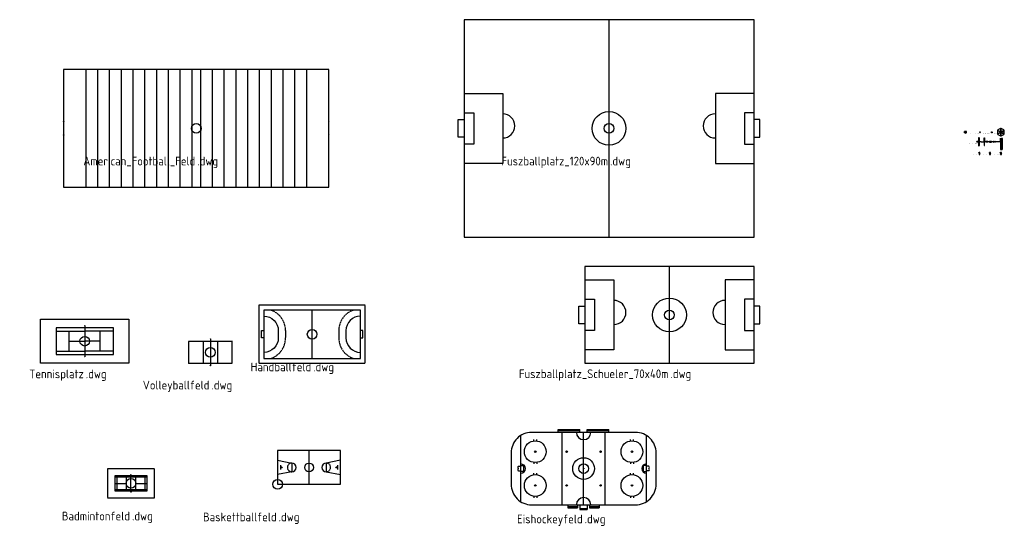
# Model space of a CAD drawing. Extents: x -659 to -251, y -163 to 47.
import ezdxf
from ezdxf.enums import TextEntityAlignment as Align

# ---------------------------------------------------------------- set-up
doc = ezdxf.new("R2010")
doc.units = 0
doc.linetypes.add('VERDECKT', pattern=[0.375, 0.25, -0.125])
doc.layers.get('0').update_dxf_attribs({"linetype": 'CONTINUOUS'})
for name, color, linetype in [('LIN_025', 2, 'CONTINUOUS'), ('MOB_018', 1, 'CONTINUOUS'), ('OUT_018', 1, 'CONTINUOUS'), ('TXT_018', 1, 'CONTINUOUS')]:
    doc.layers.add(name, color=color, linetype=linetype)
doc.styles.get("Standard").update_dxf_attribs({"font": 'isocp2.shx'})

# ---------------------------------------------------------------- blocks, each defined once
blk = doc.blocks.new('AMERICAN_FOOTBALL_FELD')
at = {"layer": 'MOB_018'}
for p, q in [((54.875, 24.4), (-54.875, 24.4)), ((-54.875, 24.4), (-54.875, -24.4)), ((-45.725, 24.4), (-45.725, -24.4)), ((-40.8525, 24.4), (-40.8525, -24.4)), ((-35.98, 24.4), (-35.98, -24.4)), ((-31.1075, 24.4), (-31.1075, -24.4)), ((-26.235, 24.4), (-26.235, -24.4)), ((-21.3625, 24.4), (-21.3625, -24.4)), ((-16.49, 24.4), (-16.49, -24.4)), ((-11.6175, 24.4), (-11.6175, -24.4)), ((-6.745, 24.4), (-6.745, -24.4)), ((-1.8725, 24.4), (-1.8725, -24.4)), ((1.8725, -24.4), (1.8725, 24.4)), ((6.745, -24.4), (6.745, 24.4)), ((11.6175, -24.4), (11.6175, 24.4)), ((16.49, -24.4), (16.49, 24.4)), ((21.3625, -24.4), (21.3625, 24.4)), ((26.235, -24.4), (26.235, 24.4)), ((31.1075, -24.4), (31.1075, 24.4)), ((35.98, -24.4), (35.98, 24.4)), ((40.8525, -24.4), (40.8525, 24.4)), ((45.725, -24.4), (45.725, 24.4)), ((54.875, -24.4), (54.875, 24.4)), ((-54.875, -24.4), (54.875, -24.4))]:
    blk.add_line(p, q, dxfattribs=at)
for centre in [(-54.875, 2.75), (54.875, 2.75), (-54.875, -2.75), (54.875, -2.75)]:
    blk.add_circle(centre, 0.075, dxfattribs=at)
blk = doc.blocks.new('BASE_TXT')
at = {"layer": 'LIN_025'}
blk.add_circle((0, 0), 1, dxfattribs=at)
at = {"layer": 'TXT_018'}
blk.add_attdef('NO', text='', height=1.8, dxfattribs=at).set_placement((-0.19, -7.67), align=Align.RIGHT)
blk.add_attdef('DWG', (0.22, -7.67), '', height=1.8, dxfattribs=at)
blk = doc.blocks.new('BADMINTONFELD')
at = {"layer": 'OUT_018'}
for p, q in [((6.7, 2.55), (-6.7, 2.55)), ((-6.7, 0), (-2, 0)), ((-5.9, 3.05), (-5.9, -3.05)), ((-2, 3.05), (-2, -3.05)), ((0, -3.55), (0, 3.55)), ((2, -3.05), (2, 3.05)), ((2, 0), (6.7, 0)), ((5.9, -3.05), (5.9, 3.05)), ((-6.7, -2.55), (6.7, -2.55))]:
    blk.add_line(p, q, dxfattribs=at)
at = {"layer": 'OUT_018', "linetype": 'VERDECKT'}
blk.add_lwpolyline([(-9.7, -6.05), (9.7, -6.05), (9.7, 6.05), (-9.7, 6.05)], close=True, dxfattribs=at)
at = {"layer": 'OUT_018'}
blk.add_lwpolyline([(6.7, -3.05), (6.7, 3.05), (-6.7, 3.05), (-6.7, -3.05)], close=True, dxfattribs=at)
for centre in [(0, 3.55), (0, -3.55)]:
    blk.add_circle(centre, 0.05, dxfattribs=at)
blk = doc.blocks.new('BASKETTBALLFELD')
at = {"layer": 'OUT_018'}
for p, q in [((13, 0), (13, 14)), ((1.2, 7.9), (1.2, 6.1)), ((1.39, 7.1), (1.2, 7.1)), ((1.38, 6.9), (1.2, 6.9)), ((24.61, 7.1), (24.8, 7.1)), ((24.62, 6.9), (24.8, 6.9)), ((24.8, 7.9), (24.8, 6.1))]:
    blk.add_line(p, q, dxfattribs=at)
blk.add_lwpolyline([(0, 0), (26, 0), (26, 14), (0, 14)], close=True, dxfattribs=at)
for points in [[(0, 10), (5.85, 8.8), (5.85, 5.2), (0, 4)], [(26, 10), (20.15, 8.8), (20.15, 5.2), (26, 4)]]:
    blk.add_lwpolyline(points, dxfattribs=at)
for centre, radius in [((13, 7), 1.8), ((1.6, 6.99), 0.24), ((24.4, 6.99), 0.24)]:
    blk.add_circle(centre, radius, dxfattribs=at)
at = {"layer": 'OUT_018', "linetype": 'VERDECKT'}
for centre, start, end in [((5.85, 7), 90, 270), ((20.15, 7), 270, 90)]:
    blk.add_arc(centre, 1.8, start, end, dxfattribs=at)
at = {"layer": 'OUT_018'}
for centre, start, end in [((5.85, 7), 270, 90), ((20.15, 7), 90, 270)]:
    blk.add_arc(centre, 1.8, start, end, dxfattribs=at)
blk = doc.blocks.new('EISHOCKEYFELD')
at = {"layer": 'OUT_018'}
for p, q in [((-26, -13.71), (-26, 13.71)), ((-10.5, 16.2), (-1.5, 16.2)), ((-10.5, 15), (-10.5, 16.2)), ((-10.5, 15.7), (-1.5, 15.7)), ((-9, 15), (-9, -15)), ((-1.5, 15), (-1.5, 16.2)), ((0, -15), (0, 15)), ((1.5, 16.2), (10.5, 16.2)), ((1.5, 15), (1.5, 16.2)), ((1.5, 15.7), (10.5, 15.7)), ((8.82, 15), (8.82, -15)), ((10.5, 15), (10.5, 16.2)), ((26, -13.71), (26, 13.71)), ((-20.6, 11.46), (-20.6, 12.06)), ((-19.4, 11.46), (-19.4, 12.06)), ((19.4, 11.46), (19.4, 12.06)), ((20.6, 11.46), (20.6, 12.06)), ((-27, 0.96), (-26, 0.96)), ((-26, 1.26), (-24.8, 1.26)), ((-24.8, -1.27), (-24.8, 1.26)), ((-20.6, 2.54), (-20.6, 1.94)), ((-19.4, 2.54), (-19.4, 1.94)), ((19.4, 2.54), (19.4, 1.94)), ((20.6, 2.54), (20.6, 1.94)), ((26, 1.26), (24.8, 1.26)), ((24.8, -1.27), (24.8, 1.26)), ((27, 0.96), (26, 0.96)), ((-27, -0.97), (-26, -0.97)), ((-24.8, -1.27), (-26, -1.27)), ((-20.6, -2.54), (-20.6, -1.94)), ((-19.4, -2.54), (-19.4, -1.94)), ((19.4, -2.54), (19.4, -1.94)), ((20.6, -2.54), (20.6, -1.94)), ((24.8, -1.27), (26, -1.27)), ((27, -0.97), (26, -0.97)), ((-20.6, -11.46), (-20.6, -12.06)), ((-19.4, -11.46), (-19.4, -12.06)), ((19.4, -11.46), (19.4, -12.06)), ((20.6, -11.46), (20.6, -12.06)), ((-6.5, -15), (-6.5, -16.2)), ((-6.5, -15.7), (-2.5, -15.7)), ((-6.5, -16.2), (-2.5, -16.2)), ((-2.5, -15), (-2.5, -16.2)), ((-1.5, -15), (-1.5, -17)), ((1.5, -15), (1.5, -17)), ((2.5, -15), (2.5, -16.2)), ((2.5, -15.7), (6.5, -15.7)), ((2.5, -16.2), (6.5, -16.2)), ((6.5, -15), (6.5, -16.2)), ((-1.5, -16.5), (1.5, -16.5)), ((-1.5, -17), (1.5, -17))]:
    blk.add_line(p, q, dxfattribs=at)
blk.add_lwpolyline([(-21.5, -15), (21.5, -15, 0.414214), (30, -6.5), (30, 6.5, 0.414214), (21.5, 15), (-21.5, 15, 0.414214), (-30, 6.5), (-30, -6.5, 0.414214)], format="xyb", close=True, dxfattribs=at)
for centre, radius in [((-20, 7), 4.5), ((20, 7), 4.5), ((-20, 7), 0.3), ((-7.02, 7), 0.3), ((0, 0), 4.5), ((7.02, 7), 0.3), ((20, 7), 0.3), ((0, 0), 0.15), ((-20, -7), 4.5), ((20, -7), 4.5), ((-20, -7), 0.3), ((-7.02, -7), 0.3), ((7.02, -7), 0.3), ((20, -7), 0.3)]:
    blk.add_circle(centre, radius, dxfattribs=at)
for centre, radius, start, end in [((0, 15), 3, 180, 0), ((-26.66, 0.48), 0.591, 125.2195, 234.7805), ((-26, 0), 1.9, 270, 90), ((26, 0), 1.9, 90, 270), ((26.66, 0.48), 0.591, 305.2195, 54.7805), ((-26.66, -0.48), 0.591, 125.2195, 234.7805), ((26.66, -0.48), 0.591, 305.2195, 54.7805), ((0, -15), 3, 0, 180)]:
    blk.add_arc(centre, radius, start, end, dxfattribs=at)
blk = doc.blocks.new('FUSZBALLPLATZ_120X90M')
at = {"layer": 'OUT_018'}
blk.add_line((0, -45), (0, 45), dxfattribs=at)
blk.add_lwpolyline([(-60, -45), (60, -45), (60, 45), (-60, 45)], close=True, dxfattribs=at)
for points in [[(-60, 14.5), (-44, 14.5), (-44, -14.5), (-60, -14.5)], [(60, 14.5), (44, 14.5), (44, -14.5), (60, -14.5)], [(-60, 6.5), (-56, 6.5), (-56, -6.5), (-60, -6.5)], [(60, 6.5), (56, 6.5), (56, -6.5), (60, -6.5)], [(-60, -3.66), (-62.44, -3.66), (-62.44, 3.66), (-60, 3.66)], [(60, -3.66), (62.44, -3.66), (62.44, 3.66), (60, 3.66)]]:
    blk.add_lwpolyline(points, dxfattribs=at)
blk.add_circle((0, 0), 7, dxfattribs=at)
for centre, start, end in [((-44, 1.02), 270, 90), ((44, 1.02), 90, 270)]:
    blk.add_arc(centre, 5, start, end, dxfattribs=at)
blk = doc.blocks.new('FUSZBALLPLATZ_SCHUELER_70X40M')
at = {"layer": 'OUT_018'}
blk.add_line((0, -20), (0, 20), dxfattribs=at)
blk.add_lwpolyline([(-35, -20), (35, -20), (35, 20), (-35, 20)], close=True, dxfattribs=at)
for points in [[(-35, 14.5), (-23, 14.5), (-23, -14.5), (-35, -14.5)], [(35, 14.5), (23, 14.5), (23, -14.5), (35, -14.5)], [(-35, 6.5), (-31, 6.5), (-31, -6.5), (-35, -6.5)], [(35, 6.5), (31, 6.5), (31, -6.5), (35, -6.5)], [(-35, -3.66), (-37.44, -3.66), (-37.44, 3.66), (-35, 3.66)], [(35, -3.66), (37.44, -3.66), (37.44, 3.66), (35, 3.66)]]:
    blk.add_lwpolyline(points, dxfattribs=at)
blk.add_circle((0, 0), 7, dxfattribs=at)
for centre, start, end in [((-23, 1.02), 270, 90), ((23, 1.02), 90, 270)]:
    blk.add_arc(centre, 5, start, end, dxfattribs=at)
blk = doc.blocks.new('HANDBALLFELD')
at = {"layer": 'OUT_018'}
for p, q in [((20, 10), (-20, 10)), ((-20, 10), (-20, -10)), ((0, -10), (0, 10)), ((20, -10), (20, 10)), ((-20, -10), (20, -10))]:
    blk.add_line(p, q, dxfattribs=at)
at = {"layer": 'OUT_018', "linetype": 'VERDECKT'}
blk.add_lwpolyline([(-22, -12), (22, -12), (22, 12), (-22, 12)], close=True, dxfattribs=at)
for points in [[(-17.04, 10, -0.319198), (-11, 1.5), (-11, -1.5, -0.319198), (-17.04, -10)], [(17.04, 10, 0.319198), (11, 1.5), (11, -1.5, 0.319198), (17.04, -10)]]:
    blk.add_lwpolyline(points, format="xyb", dxfattribs=at)
at = {"layer": 'OUT_018'}
for points in [[(-20, 7.5, -0.414214), (-14, 1.5), (-14, -1.5, -0.414214), (-20, -7.5)], [(20, 7.5, 0.414214), (14, 1.5), (14, -1.5, 0.414214), (20, -7.5)]]:
    blk.add_lwpolyline(points, format="xyb", dxfattribs=at)
for points in [[(-20, -1.5), (-21, -1.5), (-21, 1.5), (-20, 1.5)], [(20, -1.5), (21, -1.5), (21, 1.5), (20, 1.5)]]:
    blk.add_lwpolyline(points, dxfattribs=at)
blk = doc.blocks.new('TENNISPLATZ')
at = {"layer": 'OUT_018'}
for p, q in [((-11.885, 4.115), (0, 4.115)), ((-6.4, -4.115), (-6.4, 4.115)), ((0, 6.4), (0, -6.4)), ((11.885, 4.115), (0, 4.115)), ((6.4, -4.115), (6.4, 4.115)), ((-11.885, 0), (-11.635, 0)), ((-6.4, 0), (0, 0)), ((6.4, 0), (0, 0)), ((11.885, 0), (11.635, 0)), ((-11.885, -4.115), (0, -4.115)), ((11.885, -4.115), (0, -4.115))]:
    blk.add_line(p, q, dxfattribs=at)
at = {"layer": 'OUT_018', "linetype": 'VERDECKT'}
blk.add_lwpolyline([(-18.285, 9.135), (18.285, 9.135), (18.285, -9.135), (-18.285, -9.135)], close=True, dxfattribs=at)
at = {"layer": 'OUT_018'}
blk.add_lwpolyline([(11.885, 5.485), (-11.885, 5.485), (-11.885, -5.485), (11.885, -5.485)], close=True, dxfattribs=at)
for centre in [(0, 6.4), (0, -6.4)]:
    blk.add_circle(centre, 0.05, dxfattribs=at)
blk = doc.blocks.new('VOLLEYBALLFELD')
at = {"layer": 'OUT_018'}
for p, q in [((-9, 4.5), (-9, -4.5)), ((9, 4.5), (-9, 4.5)), ((-3, 4.5), (-3, -4.5)), ((0, 5.5), (0, -5.5)), ((3, 4.5), (3, -4.5)), ((9.2, 4.5), (9, 4.5)), ((9, -4.5), (9, 4.5)), ((9.2, 2.5), (9, 2.5)), ((-9, -2.5), (-9.2, -2.5)), ((-9, -4.5), (-9.2, -4.5)), ((-9, -4.5), (9, -4.5))]:
    blk.add_line(p, q, dxfattribs=at)
for centre in [(0, 5.5), (0, -5.5)]:
    blk.add_circle(centre, 0.05, dxfattribs=at)
blk = doc.blocks.new('INH_OUTDOOR')
for name, p in [('FUSZBALLPLATZ_120X90M', (-101.73, 24.69)), ('AMERICAN_FOOTBALL_FELD', (-272.54, 24.69)), ('FUSZBALLPLATZ_SCHUELER_70X40M', (-76.73, -52.56)), ('HANDBALLFELD', (-224.57, -60.56)), ('TENNISPLATZ', (-318.67, -63.42)), ('VOLLEYBALLFELD', (-266.68, -68.06)), ('EISHOCKEYFELD', (-112.24, -116.16)), ('BASKETTBALLFELD', (-238.87, -122.66)), ('BADMINTONFELD', (-299.55, -122.28))]:
    blk.add_blockref(name, p)
at = {"xscale": 2, "yscale": 2, "zscale": 2}
for p, values in [((-272.54, 24.69), {'NO': 'American_Football_Feld', 'DWG': '.dwg'}), ((-101.73, 24.69), {'NO': 'Fuszballplatz_120x90m', 'DWG': '.dwg'}), ((-224.57, -60.56), {'NO': 'Handballfeld', 'DWG': '.dwg'}), ((-318.67, -63.42), {'NO': 'Tennisplatz', 'DWG': '.dwg'}), ((-266.68, -68.06), {'NO': 'Volleyballfeld', 'DWG': '.dwg'}), ((-299.55, -122.28), {'NO': 'Badmintonfeld', 'DWG': '.dwg'}), ((-238.87, -122.66), {'NO': 'Baskettballfeld', 'DWG': '.dwg'})]:
    blk.add_blockref('BASE_TXT', p, dxfattribs=at).add_auto_attribs(values)
ref = blk.add_blockref('BASE_TXT', (-76.73, -52.56), dxfattribs=dict(xscale=2, yscale=2, zscale=2))
ref.add_attrib('NO', 'Fuszballplatz_Schueler_70x40m', dxfattribs={"layer": 'TXT_018', "height": 3.6}).set_placement((-77.11, -78.71), align=Align.RIGHT)
ref.add_attrib('DWG', '.dwg', (-76.28, -78.71), dxfattribs={"layer": 'TXT_018', "height": 3.6})
ref = blk.add_blockref('BASE_TXT', (-112.24, -116.16), dxfattribs=dict(xscale=2, yscale=2, zscale=2))
ref.add_attrib('NO', 'Eishockeyfeld', dxfattribs={"layer": 'TXT_018', "height": 3.6}).set_placement((-112.62, -138.84), align=Align.RIGHT)
ref.add_attrib('DWG', '.dwg', (-111.8, -138.84), dxfattribs={"layer": 'TXT_018', "height": 3.6})
blk = doc.blocks.new('MUELLTONNE')
at = {"layer": 'OUT_018', "color": 0, "linetype": 'BYBLOCK'}
for p, q in [((0.62, 0.18), (0.62, -0.18)), ((0.69, 0.17), (0.69, 0.18)), ((0.69, 0.16), (0.69, -0.16)), ((0.71, 0.17), (0.71, 0.18)), ((0.71, 0.16), (0.71, -0.16)), ((0.69, -0.17), (0.69, -0.18)), ((0.71, -0.17), (0.71, -0.18))]:
    blk.add_line(p, q, dxfattribs=at)
for points in [[(0.62, -0.19), (0.62, -0.21, -0.391558), (0.58, -0.26), (0.34, -0.28), (0.01, -0.28, -0.414214), (0, -0.27), (0, 0.27, -0.414214), (0.01, 0.27), (0.34, 0.27), (0.58, 0.26, -0.391558), (0.62, 0.21), (0.62, 0.19)], [(0.6, 0.19, 0.285888), (0.54, 0.24), (0.34, 0.25), (0.11, 0.25, 0.414214), (0.02, 0.16), (0.02, -0.16, 0.414214), (0.11, -0.25), (0.33, -0.25), (0.54, -0.24, 0.285888), (0.6, -0.19, 0.285888)], [(0.44, 0.13, 0.198912), (0.42, 0.14), (0.15, 0.14, 0.414214), (0.13, 0.12), (0.13, -0.12, 0.414214), (0.15, -0.14), (0.42, -0.14, 0.198912), (0.44, -0.13, 0.198912)], [(0.44, 0.12, -0.065543), (0.44, 0.12), (0.44, -0.12, -0.065543), (0.44, -0.12)], [(0.6, -0.18, 0.051231), (0.6, -0.17), (0.6, 0.17, 0.051231), (0.6, 0.18, 0.051231)]]:
    blk.add_lwpolyline(points, format="xyb", dxfattribs=at)
for points in [[(0.2, 0.23), (0.1, 0.22), (0.1, 0.2), (0.2, 0.21)], [(0.2, -0.23), (0.1, -0.22), (0.1, -0.2), (0.2, -0.21)]]:
    blk.add_lwpolyline(points, close=True, dxfattribs=at)
blk.add_lwpolyline([(0.39, -0.11), (0.18, -0.11, -0.414214), (0.16, -0.08), (0.16, 0.08, -0.414214), (0.18, 0.11), (0.39, 0.11, -0.414214), (0.41, 0.08), (0.41, -0.08, -0.414214)], format="xyb", close=True, dxfattribs=at)
for points in [[(0.41, 0.09), (0.5, 0.18), (0.72, 0.18), (0.72, 0.19), (0.5, 0.19), (0.4, 0.1)], [(0.5, 0.27), (0.5, 0.27), (0.64, 0.27), (0.64, 0.26), (0.58, 0.26)], [(0.62, 0.16), (0.72, 0.16), (0.72, 0.17), (0.62, 0.17)], [(0.4, -0.1), (0.5, -0.19), (0.72, -0.19), (0.72, -0.18), (0.5, -0.18), (0.41, -0.09)], [(0.5, -0.27), (0.5, -0.28), (0.64, -0.28), (0.64, -0.26), (0.58, -0.26)], [(0.62, -0.16), (0.72, -0.16), (0.72, -0.17), (0.62, -0.17)]]:
    blk.add_lwpolyline(points, dxfattribs=at)
blk = doc.blocks.new('RADSTAENDER_FUER_WAND_GRUNDRISS')
at = {"layer": 'OUT_018', "linetype": 'VERDECKT'}
blk.add_line((0.01, 0), (-0.09, 0), dxfattribs=at)
at = {"layer": 'OUT_018'}
for p, q in [((0.01, 0.01), (0.21, 0.025)), ((0.01, -0.01), (0.21, -0.025))]:
    blk.add_line(p, q, dxfattribs=at)
blk.add_lwpolyline([(0, -0.025), (0.01, -0.025), (0.01, 0.025), (0, 0.025)], close=True, dxfattribs=at)
blk = doc.blocks.new('RADSTAENDER_FUER_WAND_SEITE')
at = {"layer": 'OUT_018', "linetype": 'VERDECKT'}
for p, q in [((0.01, -0.04), (-0.09, -0.04)), ((0.01, -0.2), (-0.09, -0.2))]:
    blk.add_line(p, q, dxfattribs=at)
at = {"layer": 'OUT_018'}
blk.add_lwpolyline([(0, -0.24), (0.01, -0.24), (0.01, 0), (0, 0)], close=True, dxfattribs=at)
blk.add_lwpolyline([(0.01, -0.06), (0.185, 0.05), (0.21, 0.05), (0.21, -0.29), (0.185, -0.29), (0.01, -0.18)], dxfattribs=at)
blk = doc.blocks.new('SPIELPLATZ_DREHSCHEIBE')
at = {"layer": 'OUT_018', "color": 0, "linetype": 'BYBLOCK'}
for p, q in [((-1.23, 0.92), (-1.41, 0.61)), ((-1.41, 0.61), (-1.41, -0.61)), ((-1.22, 0.73), (-1.24, 0.69)), ((-1.24, 0.69), (-0.08, 0.02)), ((-0.18, 1.52), (-1.23, 0.92)), ((-0.05, 0.06), (-1.22, 0.73)), ((0.18, 1.52), (-0.18, 1.52)), ((-0.04, 0.08), (-0.09, 0)), ((0.04, 0.08), (-0.04, 0.08)), ((0.03, 1.42), (-0.03, 1.42)), ((-0.03, 1.42), (-0.03, 0.08)), ((0.03, 0.08), (0.03, 1.42)), ((0.09, 0), (0.04, 0.08)), ((1.22, 0.73), (0.05, 0.06)), ((0.08, 0.02), (1.24, 0.69)), ((1.23, 0.92), (0.18, 1.52)), ((1.24, 0.69), (1.22, 0.73)), ((1.41, 0.61), (1.23, 0.92)), ((1.41, -0.61), (1.41, 0.61)), ((-1.41, -0.61), (-1.23, -0.92)), ((-0.08, -0.02), (-1.24, -0.69)), ((-1.24, -0.69), (-1.22, -0.73)), ((-1.23, -0.92), (-0.18, -1.52)), ((-1.22, -0.73), (-0.05, -0.06)), ((-0.18, -1.52), (0.18, -1.52)), ((-0.09, 0), (-0.04, -0.08)), ((-0.04, -0.08), (0.04, -0.08)), ((-0.03, -0.08), (-0.03, -1.42)), ((-0.03, -1.42), (0.03, -1.42)), ((0.03, -1.42), (0.03, -0.08)), ((0.04, -0.08), (0.09, 0)), ((0.05, -0.06), (1.22, -0.73)), ((1.24, -0.69), (0.08, -0.02)), ((0.18, -1.52), (1.23, -0.92)), ((1.22, -0.73), (1.24, -0.69)), ((1.23, -0.92), (1.41, -0.61))]:
    blk.add_line(p, q, dxfattribs=at)
blk = doc.blocks.new('SPIELPLATZ_SCHAUKELANLAGE')
at = {"layer": 'OUT_018', "color": 0, "linetype": 'BYBLOCK'}
for p, q in [((0, 0.0381), (0, -0.0381)), ((0.7112, 0.0381), (0, 0.0381)), ((0.7112, 1.5621), (0.7112, -1.5621)), ((1.016, 1.5621), (1.016, -1.5621)), ((1.016, 0.0381), (1.7272, 0.0381)), ((1.651, -0.0381), (1.651, 0.0381)), ((1.7272, 0.0381), (1.7272, -0.0381)), ((1.7272, 0.0254), (3.048, 0.0254)), ((3.048, 1.5621), (3.1242, 1.5621)), ((3.048, 0.0381), (3.048, 1.5621)), ((3.048, 0.0381), (9.7536, 0.0381)), ((3.048, -0.0381), (3.048, 0.0381)), ((3.1242, 1.5621), (3.1242, 0.0381)), ((3.7084, 0.2413), (4.5212, 0.2413)), ((3.7084, 0.0381), (3.7084, 0.2413)), ((4.5212, 0.2413), (4.5212, 0.0381)), ((5.2324, 0.1651), (6.0452, 0.1651)), ((5.2324, 0.0381), (5.2324, 0.1651)), ((6.0452, 0.1651), (6.0452, 0.0381)), ((6.7818, 0.1905), (6.8326, 0.1905)), ((6.7818, 0.0381), (6.7818, 0.1905)), ((6.8326, 0.1905), (6.8326, 0.0381)), ((7.493, 0.1905), (7.5438, 0.1905)), ((7.493, 0.0381), (7.493, 0.1905)), ((7.5438, 0.1905), (7.5438, 0.0381)), ((8.2804, 0.0635), (9.0932, 0.0635)), ((8.2804, 0.0381), (8.2804, 0.0635)), ((9.0932, 0.0635), (9.0932, 0.0381)), ((9.7536, 1.3335), (9.7536, -3.2512)), ((9.7663, 1.3335), (9.7536, 1.3335)), ((9.7536, 0.381), (10.4648, 0.381)), ((9.7663, 0.381), (9.7663, 1.4732)), ((9.7663, 1.4732), (9.8298, 1.4732)), ((9.7663, 0.4064), (9.7663, -0.0381)), ((9.8298, 1.4732), (9.8298, 0.381)), ((9.8298, 1.3335), (9.8552, 1.3335)), ((9.8425, -0.0381), (9.8425, 0.381)), ((9.8552, 1.3335), (9.8552, 0.381)), ((9.8552, 1.1938), (10.3632, 1.1938)), ((9.8552, 1.016), (10.3632, 1.016)), ((9.8552, 0.8509), (10.3632, 0.8509)), ((9.8552, 0.6731), (10.3632, 0.6731)), ((9.8552, 0.508), (10.3632, 0.508)), ((9.8552, 0.4064), (10.3632, 0.4064)), ((10.3886, 1.3335), (10.3632, 1.3335)), ((10.3632, 1.3335), (10.3632, 0.381)), ((10.3759, -0.0381), (10.3759, 0.381)), ((10.4521, 1.4732), (10.3886, 1.4732)), ((10.3886, 1.4732), (10.3886, 0.381)), ((10.4521, 0.381), (10.4521, 1.4732)), ((10.4521, 1.3335), (10.4648, 1.3335)), ((10.4521, 0.4064), (10.4521, -0.0381)), ((10.4648, 1.3335), (10.4648, -3.2512)), ((0, -0.0381), (0.7112, -0.0381)), ((1.7272, -0.0381), (1.016, -0.0381)), ((1.7272, -0.0254), (3.048, -0.0254)), ((3.048, -0.0381), (3.048, -1.5621)), ((9.7536, -0.0381), (3.048, -0.0381)), ((3.048, -1.5621), (3.1242, -1.5621)), ((3.1242, -1.5621), (3.1242, -0.0381)), ((3.7084, -0.0381), (3.7084, -0.0889)), ((3.7084, -0.0889), (4.5212, -0.0889)), ((4.5212, -0.0889), (4.5212, -0.0381)), ((5.2324, -0.0381), (5.2324, -0.1651)), ((5.2324, -0.1651), (6.0452, -0.1651)), ((6.0452, -0.1651), (6.0452, -0.0381)), ((6.7818, -0.0381), (6.7818, -0.1905)), ((6.7818, -0.1905), (6.8326, -0.1905)), ((6.8326, -0.1905), (6.8326, -0.0381)), ((7.493, -0.0381), (7.493, -0.1905)), ((7.493, -0.1905), (7.5438, -0.1905)), ((7.5438, -0.1905), (7.5438, -0.0381)), ((9.7536, -0.1651), (10.4648, -0.1651)), ((9.7536, -2.7051), (10.4648, -2.7051)), ((9.7536, -2.8575), (10.4648, -2.8575)), ((9.7536, -3.2512), (10.4648, -3.2512)), ((9.7663, -0.0381), (9.8425, -0.0381)), ((9.8552, -0.0381), (9.8552, -3.2512)), ((9.8552, -0.0381), (10.3632, -0.0381)), ((10.3632, -0.0381), (10.3632, -3.2512)), ((10.4521, -0.0381), (10.3759, -0.0381))]:
    blk.add_line(p, q, dxfattribs=at)
for centre, start, end in [((0.8636, 1.5621), 0, 180), ((0.8636, -1.5621), 180, 0)]:
    blk.add_arc(centre, 0.1524, start, end, dxfattribs=at)
blk = doc.blocks.new('SPINT_MIT_BANK_30CM')
at = {"layer": 'MOB_018'}
for p, q in [((0, 0), (0.3, -0.5)), ((0, -0.5), (0.3, 0))]:
    blk.add_line(p, q, dxfattribs=at)
blk.add_lwpolyline([(0, -0.5), (0.3, -0.5), (0.3, 0), (0, 0)], close=True, dxfattribs=at)
blk.add_lwpolyline([(0, -0.5), (0, -0.8), (0.3, -0.8), (0.3, -0.5)], dxfattribs=at)
blk = doc.blocks.new('SPINT_MIT_BANK_40CM')
at = {"layer": 'MOB_018'}
for p, q in [((0, 0), (0.4, -0.5)), ((0, -0.5), (0.4, 0))]:
    blk.add_line(p, q, dxfattribs=at)
blk.add_lwpolyline([(0, -0.5), (0.4, -0.5), (0.4, 0), (0, 0)], close=True, dxfattribs=at)
blk.add_lwpolyline([(0, -0.5), (0, -0.8), (0.4, -0.8), (0.4, -0.5)], dxfattribs=at)
blk = doc.blocks.new('SPINT_MIT_BANK_50CM')
at = {"layer": 'MOB_018'}
for p, q in [((0, 0), (0.5, -0.5)), ((0, -0.5), (0.5, 0))]:
    blk.add_line(p, q, dxfattribs=at)
blk.add_lwpolyline([(0, -0.5), (0.5, -0.5), (0.5, 0), (0, 0)], close=True, dxfattribs=at)
blk.add_lwpolyline([(0, -0.5), (0, -0.8), (0.5, -0.8), (0.5, -0.5)], dxfattribs=at)

msp = doc.modelspace()

# ---------------------------------------------------------------- block references
for name, p in [('INH_OUTDOOR', (-313.03, -23.14)), ('MUELLTONNE', (-267.62, 0)), ('RADSTAENDER_FUER_WAND_GRUNDRISS', (-261.27, 0)), ('RADSTAENDER_FUER_WAND_SEITE', (-256.43, 0)), ('SPIELPLATZ_DREHSCHEIBE', (-252.6, 0)), ('SPIELPLATZ_SCHAUKELANLAGE', (-262.55, -3.98)), ('SPINT_MIT_BANK_30CM', (-261.59, -8.5)), ('SPINT_MIT_BANK_40CM', (-257.25, -8.5)), ('SPINT_MIT_BANK_50CM', (-252.82, -8.5))]:
    msp.add_blockref(name, p)
at = {"xscale": 0.1, "yscale": 0.1, "zscale": 0.1}
for p, values in [((-267.62, 0), {'NO': 'Muelltonne', 'DWG': '.dwg'}), ((-261.27, 0), {'NO': 'Radstaender_fuer_Wand_Grundriss', 'DWG': '.dwg'}), ((-256.43, 0), {'NO': 'Radstaender_fuer_Wand_Seite', 'DWG': '.dwg'}), ((-252.6, 0), {'NO': 'Spielplatz_Drehscheibe', 'DWG': '.dwg'}), ((-262.55, -3.98), {'NO': 'Spielplatz_Schaukelanlage', 'DWG': '.dwg'}), ((-261.59, -8.5), {'NO': 'Spint_mit_Bank_30cm', 'DWG': '.dwg'}), ((-257.25, -8.5), {'NO': 'Spint_mit_Bank_40cm', 'DWG': '.dwg'}), ((-252.82, -8.5), {'NO': 'Spint_mit_Bank_50cm', 'DWG': '.dwg'})]:
    msp.add_blockref('BASE_TXT', p, dxfattribs=at).add_auto_attribs(values)

doc.saveas('drawing.dxf')
